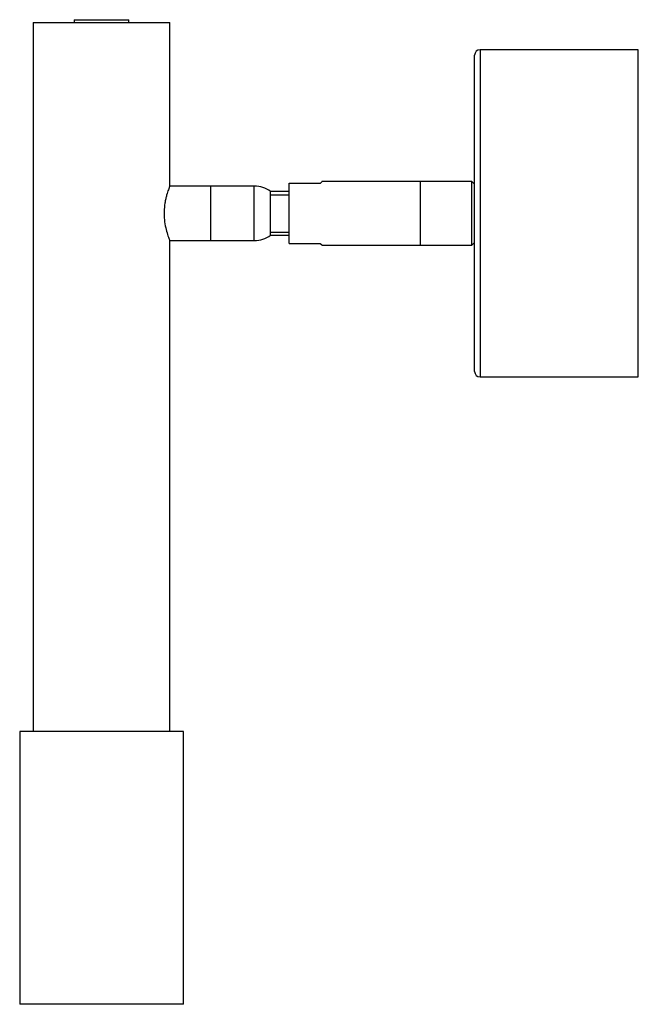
# Paper-space layout '_Posterior' of a CAD drawing. Header units: millimetres. Extents: x 162 to 275, y -293 to -112.
import ezdxf

# ---------------------------------------------------------------- set-up
doc = ezdxf.new("R2010")
doc.units = ezdxf.units.MM

psp = doc.layouts.new('_Posterior')

# ---------------------------------------------------------------- linework, layer by layer
at = {"color": 7, "linetype": 'Continuous', "lineweight": 25}
for p, q in [((164.28, -112.61), (164.28, -242.61)), ((164.28, -112.61), (189.28, -112.61)), ((171.78, -112.11), (171.78, -112.61)), ((171.78, -112.11), (181.78, -112.11)), ((181.78, -112.61), (181.78, -112.11)), ((189.28, -142.67), (189.28, -112.61)), ((245.16, -176.61), (245.16, -118.61)), ((275.16, -117.61), (246.16, -117.61)), ((275.16, -177.61), (275.16, -117.61)), ((211.16, -142.07), (216.88, -142.07)), ((211.16, -153.15), (211.16, -142.07)), ((216.88, -142.16), (211.16, -142.16)), ((216.88, -142.16), (216.88, -142.07)), ((244.66, -141.76), (217.18, -141.76)), ((235.16, -141.76), (235.16, -153.46)), ((245.16, -142.26), (244.66, -141.76)), ((244.66, -153.46), (244.66, -141.76)), ((204.78, -142.61), (189.28, -142.61)), ((196.78, -142.61), (196.78, -152.61)), ((211.16, -143.61), (207.78, -143.61)), ((207.78, -151.61), (207.78, -143.61)), ((207.78, -144.19), (211.16, -144.19)), ((211.16, -151.12), (207.78, -151.12)), ((207.78, -151.61), (211.16, -151.61)), ((189.28, -242.61), (189.28, -152.59)), ((189.28, -152.61), (204.78, -152.61)), ((211.16, -153.15), (216.88, -153.15)), ((244.66, -153.46), (245.16, -152.96)), ((217.18, -153.46), (244.66, -153.46)), ((246.16, -177.61), (275.16, -177.61)), ((161.78, -242.61), (161.78, -292.61)), ((191.78, -242.61), (161.78, -242.61)), ((191.78, -292.61), (191.78, -242.61)), ((191.78, -292.61), (161.78, -292.61))]:
    psp.add_line(p, q, dxfattribs=at)
at = {"color": 8, "linetype": 'Continuous', "lineweight": 25}
for p, q in [((246.16, -117.61), (246.16, -177.61)), ((204.78, -152.61), (204.78, -142.61))]:
    psp.add_line(p, q, dxfattribs=at)
at = {"color": 7, "linetype": 'Continuous', "lineweight": 25}
for centre, radius, start, end in [((246.16, -118.61), 1, 90, 180), ((204.78, -147.61), 5, 53.1301, 90), ((204.78, -147.61), 5, 270, 306.8699), ((246.16, -176.61), 1, 180, 270)]:
    psp.add_arc(centre, radius, start, end, dxfattribs=at)
for points, knots in [([(217.18, -141.8), (217.19, -141.8), (217.21, -141.8), (217, -142.03), (216.88, -142.16)], [0, 0, 0, 0, 0.461065, 1, 1, 1, 1]), ([(189.26, -142.67), (189.26, -142.67), (189.26, -142.67), (189.04, -143.23), (188.76, -144.07), (188.54, -144.96), (188.34, -145.93), (188.25, -146.86), (188.24, -147.5), (188.24, -147.61)], [0, 0, 0, 0, 0.133057, 0.330849, 0.537465, 0.645945, 0.757621, 0.957034, 1, 1, 1, 1]), ([(188.24, -147.61), (188.26, -148.15), (188.31, -149.22), (188.62, -150.66), (188.91, -151.62), (189.12, -152.18), (189.22, -152.46), (189.28, -152.61), (189.28, -152.6), (189.28, -152.59)], [0, 0, 0, 0, 0.20252, 0.404626, 0.617208, 0.726313, 0.838894, 0.942641, 1, 1, 1, 1]), ([(216.88, -153.15), (217.03, -153.3), (217.23, -153.48), (217.19, -153.43), (217.18, -153.42)], [0, 0, 0, 0, 0.760775, 1, 1, 1, 1])]:
    psp.add_open_spline(points, degree=3, knots=knots, dxfattribs=at)

doc.saveas('drawing.dxf')
